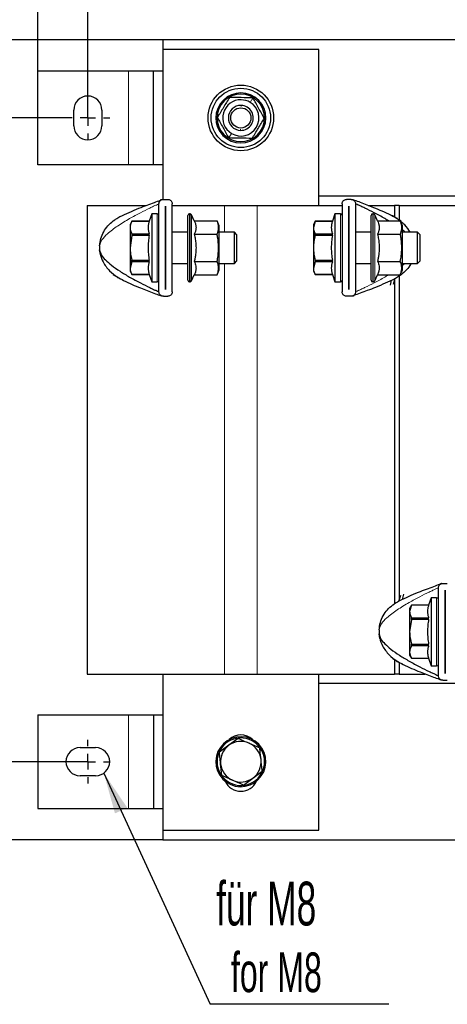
# Model space of a CAD drawing. Header units: millimetres. Extents: x 5 to 418, y 2 to 292.
# Tile 8 of 26: x 63 to 97, y 165 to 244. Entities that reach past the tile are written whole.
import ezdxf

# ---------------------------------------------------------------- set-up
doc = ezdxf.new("R2010")
doc.units = ezdxf.units.MM
doc.layers.add('SLD-0', color=7, linetype='Continuous')
doc.styles.add('SLDTEXTSTYLE0', font='TXT', dxfattribs={"width": 0.605})
doc.dimstyles.new('SLDDIMSTYLE0', dxfattribs={"dimtxt": 3.5, "dimasz": 3.302, "dimexe": 0, "dimexo": 0.0625, "dimgap": 0.875, "dimtad": 1, "dimlfac": 4, "dimrnd": 1e-09, "dimzin": 12, "dimdsep": 46, "dimtxsty": 'SLDTEXTSTYLE0', "dimsah": 1, "dimcen": 0.09, "dimadec": 0, "dimazin": 3, "dimtfac": 1, "dimtofl": 0, "dimtmove": 0, "dimatfit": 3, "dimfxl": 1, "dimfrac": 2, "dimtolj": 1, "dimtzin": 12, "dimarcsym": 0})
doc.dimstyles.new('SLDDIMSTYLE1', dxfattribs={"dimtxt": 0.18, "dimasz": 3.302, "dimexe": 0, "dimexo": 0.0625, "dimgap": 0, "dimtad": 0, "dimtih": 1, "dimtoh": 1, "dimdec": 0, "dimrnd": 1e-09, "dimzin": 0, "dimdsep": 46, "dimtxsty": 'Standard', "dimsah": 1, "dimcen": 0.09, "dimadec": 0, "dimazin": 0, "dimtfac": 3.302, "dimtdec": 0, "dimtofl": 0, "dimtmove": 0, "dimatfit": 3, "dimfxl": 1, "dimfrac": 2, "dimtolj": 1, "dimtzin": 0, "dimarcsym": 0})

# ---------------------------------------------------------------- blocks, each defined once
blk = doc.blocks.new('_D')
at = {"layer": 'SLD-0'}
for p, q in [((64.323, 239.967), (64.323, 257.266)), ((146.823, 239.967), (146.823, 257.266)), ((64.323, 256.266), (146.823, 256.266))]:
    blk.add_line(p, q, dxfattribs=at)
for points in [[(64.323, 256.266), (67.625, 255.758), (67.625, 256.774)], [(146.823, 256.266), (143.521, 256.774), (143.521, 255.758)]]:
    blk.add_solid(points, dxfattribs=at)
at = {"layer": 'SLD-0', "insert": (101.563, 260.778), "char_height": 3.5, "attachment_point": 1, "style": 'SLDTEXTSTYLE0'}
blk.add_mtext('330', dxfattribs=at)
blk = doc.blocks.new('_D_1')
at = {"layer": 'SLD-0'}
for p, q in [((66.573, 236.217), (56.25, 236.217)), ((57.25, 236.217), (57.25, 184.692)), ((67.698, 184.692), (56.25, 184.692))]:
    blk.add_line(p, q, dxfattribs=at)
for points in [[(57.25, 236.217), (56.742, 232.915), (57.758, 232.915)], [(57.25, 184.692), (57.758, 187.994), (56.742, 187.994)]]:
    blk.add_solid(points, dxfattribs=at)
at = {"layer": 'SLD-0', "insert": (52.738, 204.439), "char_height": 3.5, "attachment_point": 1, "rotation": 90, "style": 'SLDTEXTSTYLE0'}
blk.add_mtext('206,1', dxfattribs=at)
blk = doc.blocks.new('_D_2')
at = {"layer": 'SLD-0'}
for p, q in [((74.323, 242.467), (49.486, 242.467)), ((50.486, 242.467), (50.486, 178.442)), ((74.323, 178.442), (49.486, 178.442))]:
    blk.add_line(p, q, dxfattribs=at)
for points in [[(50.486, 242.467), (49.978, 239.165), (50.994, 239.165)], [(50.486, 178.442), (50.994, 181.744), (49.978, 181.744)]]:
    blk.add_solid(points, dxfattribs=at)
at = {"layer": 'SLD-0', "insert": (45.975, 204.439), "char_height": 3.5, "attachment_point": 1, "rotation": 90, "style": 'SLDTEXTSTYLE0'}
blk.add_mtext('256,1', dxfattribs=at)
blk = doc.blocks.new('_D_3')
at = {"layer": 'SLD-0'}
for p, q in [((68.323, 236.842), (68.323, 249.367)), ((142.823, 237.967), (142.823, 249.367)), ((68.323, 248.367), (142.823, 248.367))]:
    blk.add_line(p, q, dxfattribs=at)
for points in [[(68.323, 248.367), (71.625, 247.859), (71.625, 248.875)], [(142.823, 248.367), (139.521, 248.875), (139.521, 247.859)]]:
    blk.add_solid(points, dxfattribs=at)
at = {"layer": 'SLD-0', "insert": (101.563, 252.879), "char_height": 3.5, "attachment_point": 1, "style": 'SLDTEXTSTYLE0'}
blk.add_mtext('298', dxfattribs=at)
blk = doc.blocks.new('SW_NOTE_0')
at = {"layer": 'SLD-0', "color": 0}
blk.add_line((14.303, 0), (0, 0), dxfattribs=at)
at = {"layer": 'SLD-0', "color": 0, "attachment_point": 1, "style": 'SLDTEXTSTYLE0'}
for s, insert, char_height in [('für M8', (0.458, 9.814), 3.5), ('for M8', (1.648, 4.149), 3.175)]:
    blk.add_mtext(s, dxfattribs=dict(at, insert=insert, char_height=char_height))
blk = doc.blocks.new('SW_CENTERMARKSYMBOL_0')
at = {"layer": 'SLD-0', "color": 0}
for p, q in [((0, 1.25), (0, 1.75)), ((-1.25, 0), (-1.75, 0)), ((0, 0), (-0.625, 0)), ((0, 0), (0, 0.625)), ((0, 0), (0, -0.625)), ((0, 0), (0.625, 0)), ((1.25, 0), (1.75, 0)), ((0, -1.25), (0, -1.75))]:
    blk.add_line(p, q, dxfattribs=at)
blk = doc.blocks.new('SW_CENTERMARKSYMBOL_2')
at = {"layer": 'SLD-0', "color": 0}
for p, q in [((0, 1.25), (0, 1.75)), ((-1.25, 0), (-1.75, 0)), ((0, 0), (-0.625, 0)), ((0, 0), (0, 0.625)), ((0, 0), (0, -0.625)), ((0, 0), (0.625, 0)), ((1.25, 0), (1.75, 0)), ((0, -1.25), (0, -1.75))]:
    blk.add_line(p, q, dxfattribs=at)

msp = doc.modelspace()

# ---------------------------------------------------------------- linework, layer by layer
at = {"color": 7, "linetype": 'Continuous', "lineweight": 25}
for p, q in [((136.8234, 242.467), (74.3234, 242.467)), ((74.3234, 242.467), (74.3234, 241.7045)), ((86.8234, 241.7045), (74.3234, 241.7045)), ((74.3234, 241.7045), (74.3234, 229.6885)), ((86.8234, 229.2045), (86.8234, 241.7045)), ((71.5734, 239.967), (64.3234, 239.967)), ((64.3234, 232.467), (64.3234, 239.967)), ((73.5734, 239.967), (71.5734, 239.967)), ((73.5734, 232.467), (73.5734, 239.967)), ((74.3234, 239.967), (73.5734, 239.967)), ((67.1984, 235.592), (67.1984, 236.842)), ((69.4484, 236.842), (69.4484, 235.592)), ((71.5734, 232.467), (64.3234, 232.467)), ((73.5734, 232.467), (71.5734, 232.467)), ((74.3234, 232.467), (73.5734, 232.467)), ((74.0134, 222.3025), (74.0134, 229.3358)), ((74.3717, 229.6941), (74.7301, 229.6941)), ((75.0884, 222.3025), (75.0884, 229.3358)), ((99.3234, 229.967), (86.8234, 229.967)), ((88.6834, 229.3358), (88.6834, 222.3025)), ((89.4001, 229.6941), (89.0417, 229.6941)), ((89.7584, 229.3358), (89.7584, 222.3025)), ((68.2609, 229.2045), (68.2609, 191.7045)), ((68.2609, 229.2045), (72.9961, 229.2045)), ((73.4384, 228.5441), (73.2321, 227.9409)), ((73.8772, 228.5441), (73.4384, 228.5441)), ((73.4384, 228.5441), (73.4384, 223.0941)), ((74.5497, 229.1566), (74.5522, 229.1566)), ((74.5497, 222.4816), (74.5497, 229.1566)), ((74.5522, 229.1566), (74.5522, 222.4816)), ((75.0884, 229.2045), (79.2609, 229.2045)), ((76.5088, 228.5441), (76.4634, 228.5441)), ((79.2609, 229.2045), (81.8859, 229.2045)), ((81.8859, 229.2045), (88.6834, 229.2045)), ((88.1084, 228.5441), (87.9021, 227.9409)), ((88.5472, 228.5441), (88.1084, 228.5441)), ((88.1084, 228.5441), (88.1084, 223.0941)), ((89.2197, 229.1566), (89.2222, 229.1566)), ((89.2197, 222.4816), (89.2197, 229.1566)), ((89.2222, 229.1566), (89.2222, 222.4816)), ((90.7811, 229.2045), (92.8859, 229.2045)), ((91.1788, 228.5441), (91.1334, 228.5441)), ((92.8859, 229.2045), (92.8859, 228.2861)), ((93.2609, 229.2045), (92.8859, 229.2045)), ((93.2609, 229.2045), (93.2609, 228.0713)), ((93.2609, 229.2045), (104.2609, 229.2045)), ((70.3609, 227.9731), (70.4931, 228.0632)), ((71.8559, 227.9409), (71.7134, 227.6941)), ((73.2321, 227.9409), (71.8559, 227.9409)), ((71.8559, 227.9395), (71.8559, 227.9409)), ((73.2321, 227.9395), (71.8559, 227.9395)), ((73.2321, 227.9395), (73.2321, 227.9409)), ((76.3384, 224.5191), (76.3384, 228.4191)), ((76.8495, 227.9842), (76.6221, 228.4719)), ((76.8495, 227.9842), (78.6724, 227.9842)), ((78.8384, 227.5691), (78.6724, 227.9842)), ((86.5259, 227.9409), (86.3834, 227.6941)), ((86.5259, 227.9395), (86.3834, 227.4429)), ((87.9021, 227.9409), (86.5259, 227.9409)), ((86.5259, 227.9395), (86.5259, 227.9409)), ((87.9021, 227.9395), (86.5259, 227.9395)), ((87.9021, 227.9395), (87.9021, 227.9409)), ((91.0084, 224.5191), (91.0084, 228.4191)), ((91.5195, 227.9842), (91.2921, 228.4719)), ((91.5195, 227.9842), (93.3424, 227.9842)), ((93.1993, 228.0993), (93.2787, 228.0632)), ((93.2787, 228.0632), (93.4109, 227.9731)), ((93.5084, 227.5691), (93.3424, 227.9842)), ((71.7134, 227.6941), (71.7134, 227.4429)), ((71.7134, 227.4429), (71.7134, 225.8191)), ((74.5522, 227.0691), (74.5497, 227.0691)), ((76.3384, 227.0691), (75.0884, 227.0691)), ((78.8384, 224.0691), (78.8384, 227.5691)), ((80.0551, 227.0691), (78.8384, 227.0691)), ((80.2634, 226.8608), (80.0551, 227.0691)), ((80.0551, 224.5691), (80.0551, 227.0691)), ((86.3834, 227.6941), (86.3834, 227.4429)), ((86.3834, 227.4429), (86.3834, 225.8191)), ((89.2222, 227.0691), (89.2197, 227.0691)), ((91.0084, 227.0691), (89.7584, 227.0691)), ((93.5084, 224.0691), (93.5084, 227.5691)), ((94.7251, 227.0691), (93.5084, 227.0691)), ((94.9334, 226.8608), (94.7251, 227.0691)), ((94.7251, 224.5691), (94.7251, 227.0691)), ((71.8559, 226.8122), (71.7134, 225.8191)), ((71.8559, 226.9464), (71.8559, 226.8122)), ((71.8559, 226.9464), (73.2321, 226.9464)), ((73.2321, 226.8122), (71.8559, 226.8122)), ((73.2321, 226.8122), (73.2321, 226.9464)), ((76.8495, 226.9017), (78.6724, 226.9017)), ((80.2634, 225.2983), (80.2634, 226.8608)), ((86.5259, 226.8122), (86.5259, 226.9464)), ((86.5259, 226.9464), (87.9021, 226.9464)), ((87.9021, 226.8122), (86.5259, 226.8122)), ((87.9021, 226.8122), (87.9021, 226.9464)), ((91.5195, 226.9017), (93.3424, 226.9017)), ((94.9334, 224.7775), (94.9334, 226.8608)), ((69.3331, 225.2827), (69.2687, 225.6519)), ((71.7134, 225.8191), (71.7134, 224.1953)), ((86.3834, 225.8191), (86.3834, 224.1953)), ((71.8559, 224.6919), (71.7134, 224.1953)), ((71.8559, 224.826), (73.2321, 224.826)), ((71.8559, 224.6919), (71.8559, 224.826)), ((73.2321, 224.6919), (71.8559, 224.6919)), ((73.2321, 224.6919), (73.2321, 224.826)), ((76.8495, 224.7366), (78.6724, 224.7366)), ((80.0551, 224.5691), (80.2634, 224.7775)), ((80.2634, 224.7775), (80.2634, 225.2983)), ((86.5259, 224.6919), (86.3834, 224.1953)), ((86.5259, 224.826), (86.5259, 224.6919)), ((86.5259, 224.826), (87.9021, 224.826)), ((87.9021, 224.6919), (86.5259, 224.6919)), ((87.9021, 224.6919), (87.9021, 224.826)), ((91.5195, 224.7366), (93.3424, 224.7366)), ((94.7251, 224.5691), (94.9334, 224.7775)), ((71.7134, 224.1953), (71.7134, 223.9441)), ((71.7134, 223.9441), (71.8559, 223.6974)), ((74.5497, 224.5691), (74.5522, 224.5691)), ((75.0884, 224.5691), (76.3384, 224.5691)), ((76.3384, 223.2191), (76.3384, 224.5191)), ((78.6724, 223.6541), (78.8384, 224.0691)), ((78.8384, 224.5691), (80.0551, 224.5691)), ((86.3834, 224.1953), (86.3834, 223.9441)), ((86.3834, 223.9441), (86.5259, 223.6974)), ((89.2197, 224.5691), (89.2222, 224.5691)), ((89.7584, 224.5691), (91.0084, 224.5691)), ((91.0084, 223.2191), (91.0084, 224.5191)), ((93.3424, 223.6541), (93.5084, 224.0691)), ((93.5084, 224.5691), (94.7251, 224.5691)), ((70.4931, 223.575), (70.3609, 223.6651)), ((70.6764, 223.4918), (70.4931, 223.575)), ((71.8559, 223.6988), (73.2321, 223.6988)), ((71.8559, 223.6974), (71.8559, 223.6988)), ((71.8559, 223.6974), (73.2321, 223.6974)), ((73.2321, 223.6974), (73.2321, 223.6988)), ((73.2321, 223.6974), (73.4384, 223.0941)), ((73.4384, 223.0941), (73.8772, 223.0941)), ((76.4634, 223.0941), (76.5088, 223.0941)), ((76.6221, 223.1663), (76.8495, 223.6541)), ((76.8495, 223.6541), (78.6724, 223.6541)), ((86.5259, 223.6988), (87.9021, 223.6988)), ((86.5259, 223.6974), (86.5259, 223.6988)), ((86.5259, 223.6974), (87.9021, 223.6974)), ((87.9021, 223.6974), (87.9021, 223.6988)), ((87.9021, 223.6974), (88.1084, 223.0941)), ((88.1084, 223.0941), (88.5472, 223.0941)), ((91.1334, 223.0941), (91.1788, 223.0941)), ((91.2921, 223.1663), (91.5195, 223.6541)), ((91.5195, 223.6541), (93.3424, 223.6541)), ((92.5504, 222.8192), (92.6453, 223.2368)), ((92.7996, 222.912), (92.9367, 223.3824)), ((92.8859, 223.2082), (92.8859, 197.3421)), ((93.2609, 223.5669), (93.2609, 197.7008)), ((93.4109, 223.6651), (93.2787, 223.575)), ((74.5522, 222.4816), (74.5497, 222.4816)), ((89.2222, 222.4816), (89.2197, 222.4816)), ((74.3717, 221.9441), (74.7301, 221.9441)), ((89.4001, 221.9441), (89.0417, 221.9441)), ((96.3884, 191.5732), (96.3884, 198.6065)), ((96.7467, 198.9649), (97.1051, 198.9649)), ((93.3473, 197.997), (93.2101, 197.5266)), ((93.5964, 198.0898), (93.5016, 197.6722)), ((95.8134, 197.8149), (95.6071, 197.2116)), ((96.2522, 197.8149), (95.8134, 197.8149)), ((95.8134, 197.8149), (95.8134, 192.73)), ((96.9247, 198.4274), (96.9272, 198.4274)), ((96.9247, 191.7524), (96.9247, 198.4274)), ((96.9272, 198.4274), (96.9272, 191.7524)), ((92.7359, 197.2439), (92.8681, 197.334)), ((94.2309, 197.2116), (94.0884, 196.9649)), ((94.2309, 197.2102), (94.0884, 196.7137)), ((95.6071, 197.2116), (94.2309, 197.2116)), ((94.2309, 197.2116), (94.2309, 197.2102)), ((95.6071, 197.2102), (94.2309, 197.2102)), ((95.6071, 197.2102), (95.6071, 197.2116)), ((94.0884, 196.9649), (94.0884, 196.7137)), ((94.0884, 196.7137), (94.0884, 195.0899)), ((94.2309, 196.083), (94.2309, 196.2171)), ((94.2309, 196.2171), (95.6071, 196.2171)), ((95.6071, 196.083), (95.6071, 196.2171)), ((96.9272, 196.3399), (96.9247, 196.3399)), ((94.2309, 196.083), (94.0884, 195.0899)), ((95.6071, 196.083), (94.2309, 196.083)), ((91.7081, 194.5534), (91.6437, 194.9227)), ((94.0884, 195.0899), (94.0884, 193.4661)), ((94.2309, 194.0968), (95.6071, 194.0968)), ((94.2309, 193.9626), (94.2309, 194.0968)), ((95.6071, 193.9626), (94.2309, 193.9626)), ((95.6071, 193.9626), (95.6071, 194.0968)), ((94.0884, 193.4661), (94.0884, 193.2149)), ((94.0884, 193.2149), (94.2309, 192.9681)), ((96.9247, 193.8399), (96.9272, 193.8399)), ((92.8681, 192.8458), (92.7359, 192.9359)), ((92.9476, 192.8097), (92.8681, 192.8458)), ((92.8859, 192.8377), (92.8859, 191.7045)), ((93.2609, 192.6229), (93.2609, 191.7045)), ((94.2309, 192.9695), (95.6071, 192.9695)), ((94.2309, 192.9681), (94.2309, 192.9695)), ((94.2309, 192.9681), (95.6071, 192.9681)), ((95.6071, 192.9681), (95.6071, 192.9695)), ((95.6071, 192.9681), (95.8134, 192.3649)), ((95.8134, 192.73), (95.8134, 192.3649)), ((95.8134, 192.3649), (96.2522, 192.3649)), ((68.2609, 191.7045), (79.2609, 191.7045)), ((74.3234, 191.7045), (74.3234, 179.2045)), ((79.2609, 191.7045), (81.8859, 191.7045)), ((81.8859, 191.7045), (92.8859, 191.7045)), ((86.8234, 179.2045), (86.8234, 191.7045)), ((93.2609, 191.7045), (92.8859, 191.7045)), ((93.2609, 191.7045), (95.336, 191.7045)), ((96.9272, 191.7524), (96.9247, 191.7524)), ((99.3234, 190.942), (86.8234, 190.942)), ((96.7467, 191.2149), (97.1051, 191.2149)), ((64.3234, 188.442), (64.3234, 180.942)), ((64.3234, 188.442), (71.5734, 188.442)), ((71.5734, 188.442), (73.5734, 188.442)), ((73.5734, 188.442), (73.5734, 180.942)), ((73.5734, 188.442), (74.3234, 188.442)), ((79.6137, 186.0033), (78.8566, 185.4492)), ((80.3708, 186.5574), (79.6137, 186.0033)), ((81.2292, 186.1788), (82.0876, 185.8002)), ((67.6984, 185.817), (68.9484, 185.817)), ((81.5331, 183.3807), (82.2902, 183.9348)), ((68.9484, 183.567), (67.6984, 183.567)), ((79.9176, 183.2052), (79.0592, 183.5838)), ((80.776, 182.8266), (81.5331, 183.3807)), ((64.3234, 180.942), (71.5734, 180.942)), ((71.5734, 180.942), (73.5734, 180.942)), ((73.5734, 180.942), (74.3234, 180.942)), ((74.3234, 179.2045), (86.8234, 179.2045)), ((74.3234, 179.2045), (74.3234, 178.442)), ((74.3234, 178.442), (136.8234, 178.442))]:
    msp.add_line(p, q, dxfattribs=at)
at = {"color": 7, "linetype": 'Continuous', "lineweight": 18}
for p, q in [((71.5734, 232.467), (71.5734, 239.967)), ((80.5913, 237.1209), (80.5932, 237.2168)), ((81.3232, 237.4581), (81.5436, 237.8231)), ((81.6397, 237.7896), (81.6958, 237.8724)), ((79.8237, 234.9759), (79.6032, 234.6109)), ((80.5555, 235.313), (80.5536, 235.2172)), ((79.5072, 234.6444), (79.4511, 234.5616)), ((73.8772, 228.5441), (73.8772, 223.0941)), ((76.4634, 228.5441), (76.4634, 224.4566)), ((76.5088, 224.4566), (76.5088, 228.5441)), ((79.2609, 229.2045), (79.2609, 227.0691)), ((81.8859, 229.2045), (81.8859, 191.7045)), ((88.5472, 228.5441), (88.5472, 223.0941)), ((91.1334, 228.5441), (91.1334, 224.4566)), ((91.1788, 224.4566), (91.1788, 228.5441)), ((70.577, 228.102), (70.3609, 227.9731)), ((76.6221, 228.4719), (76.6221, 224.4927)), ((91.2921, 228.4719), (91.2921, 224.4927)), ((93.0455, 228.1909), (93.4109, 227.9731)), ((76.4634, 224.4566), (76.4634, 223.0941)), ((76.5088, 223.0941), (76.5088, 224.4566)), ((76.6221, 224.4927), (76.6221, 223.1663)), ((79.2609, 224.5691), (79.2609, 191.7045)), ((91.1334, 224.4566), (91.1334, 223.0941)), ((91.1788, 223.0941), (91.1788, 224.4566)), ((91.2921, 224.4927), (91.2921, 223.1663)), ((93.5084, 224.4149), (93.7088, 224.5691)), ((70.7263, 223.4473), (70.3609, 223.6651)), ((93.2045, 223.5421), (93.4109, 223.6651)), ((96.2522, 197.8149), (96.2522, 192.73)), ((92.9423, 197.3669), (92.7359, 197.2439)), ((93.1013, 192.7181), (92.7359, 192.9359)), ((96.2522, 192.73), (96.2522, 192.3649)), ((71.5734, 188.442), (71.5734, 180.942)), ((80.2398, 186.5625), (80.2223, 186.6609)), ((80.907, 182.8215), (80.9246, 182.7231))]:
    msp.add_line(p, q, dxfattribs=at)
at = {"color": 7, "linetype": 'Continuous', "lineweight": 25}
for radius in [2.625, 2.375, 0.8083]:
    msp.add_circle((80.5734, 236.217), radius, dxfattribs=at)
for centre, radius, start, end in [((80.5734, 236.217), 2, 55.862571, 235.862571), ((80.5734, 236.217), 1.9, 55.862571, 235.862571), ((68.3234, 236.842), 1.125, 0, 180), ((80.5734, 236.217), 1.45, 88.864037, 238.864037), ((80.5734, 236.217), 2, 235.862571, 55.862571), ((80.5734, 236.217), 1.9, 235.862571, 55.862571), ((80.5734, 236.217), 1, 88.864037, 268.864037), ((80.5734, 236.217), 1.45, 238.864037, 58.864037), ((80.5734, 236.217), 1, 268.864037, 88.864037), ((80.5734, 236.217), 1.45, 58.864037, 88.864037), ((68.3234, 235.592), 1.125, 180, 0), ((73.8772, 228.4079), 0.1363, 0, 90), ((76.4634, 228.4191), 0.125, 90, 180), ((76.5088, 228.4191), 0.125, 25, 90), ((88.5472, 228.4079), 0.1362, 0, 90), ((91.1334, 228.4191), 0.125, 90, 180), ((91.1788, 228.4191), 0.125, 25, 90), ((71.9259, 225.8191), 2.6625, 176.4, 183.6), ((73.8772, 223.2304), 0.1363, 270, 0), ((76.4634, 223.2191), 0.125, 180, 270), ((76.5088, 223.2191), 0.125, 270, 335), ((88.5472, 223.2304), 0.1362, 270, 0), ((91.1334, 223.2191), 0.125, 180, 270), ((91.1788, 223.2191), 0.125, 270, 335), ((96.2522, 197.6786), 0.1363, 0, 90), ((94.3009, 195.0899), 2.6625, 176.4, 183.6), ((96.2522, 192.5011), 0.1363, 270, 0), ((80.5734, 185.4545), 1.375, 46.776561, 133.223439), ((80.5734, 184.692), 2, 100.1124, 280.1124), ((80.5734, 184.692), 1.9, 100.1124, 216.760664), ((80.5734, 184.692), 1.625, 126.199514, 186.199514), ((80.5734, 184.692), 1.625, 66.199514, 126.199514), ((80.5734, 184.692), 2, 280.1124, 100.1124), ((80.5734, 184.692), 1.9, 38.138238, 100.1124), ((80.5734, 184.692), 1.625, 6.199514, 66.199514), ((67.6984, 184.692), 1.125, 90, 270), ((68.9484, 184.692), 1.125, 270, 90), ((80.5734, 184.692), 1.9, 280.1124, 36.760664), ((80.5734, 184.692), 1.625, 186.199514, 246.199514), ((80.5734, 184.692), 1.625, 306.199514, 6.199514), ((80.5734, 184.692), 1.9, 218.138238, 280.1124), ((80.5734, 183.7045), 1.375, 204.687192, 335.312808), ((80.5734, 184.692), 1.625, 246.199514, 306.199514)]:
    msp.add_arc(centre, radius, start, end, dxfattribs=at)
for points, knots in [([(79.6676, 237.8603), (79.5059, 237.5926), (79.1825, 237.0572), (78.8591, 236.5219), (78.6974, 236.2542)], [0, 0, 0, 0, 0.4999949, 1, 1, 1, 1]), ([(81.5436, 237.8231), (81.2304, 237.8293), (80.6051, 237.8417), (79.9797, 237.8541), (79.6676, 237.8603)], [0, 0, 0, 0, 0.5008729, 1, 1, 1, 1]), ([(82.4494, 236.1798), (82.2985, 236.4537), (81.9965, 237.0014), (81.6946, 237.5492), (81.5436, 237.8231)], [0, 0, 0, 0, 0.4999949, 1, 1, 1, 1]), ([(78.6974, 236.2542), (78.8484, 235.9803), (79.1503, 235.4326), (79.4522, 234.8848), (79.6032, 234.6109)], [0, 0, 0, 0, 0.4999949, 1, 1, 1, 1]), ([(81.4792, 234.5737), (81.6409, 234.8414), (81.9643, 235.3768), (82.2877, 235.9121), (82.4494, 236.1798)], [0, 0, 0, 0, 0.4999949, 1, 1, 1, 1]), ([(81.4792, 234.5737), (81.166, 234.5799), (80.5406, 234.5923), (79.9153, 234.6047), (79.6032, 234.6109)], [0, 0, 0, 0, 0.5008729, 1, 1, 1, 1]), ([(74.1815, 229.6283), (74.1596, 229.6207), (73.9901, 229.5618), (73.6001, 229.422), (73.025, 229.2084), (72.3447, 228.9448), (71.6243, 228.6397), (71.0042, 228.3654), (70.6813, 228.1663), (70.577, 228.102)], [0, 0, 0, 0, 0.0205915, 0.1591302, 0.3170689, 0.4932384, 0.7077277, 0.9055983, 1, 1, 1, 1]), ([(74.0134, 229.3358), (74.0195, 229.3858), (74.0314, 229.4843), (74.1155, 229.5976), (74.2227, 229.6683), (74.3106, 229.6924), (74.3611, 229.6938), (74.3717, 229.6941)], [0, 0, 0, 0, 0.2897266, 0.5701644, 0.7589, 0.9488943, 1, 1, 1, 1]), ([(74.2609, 229.6765), (74.2597, 229.676), (74.2568, 229.675), (74.2137, 229.66), (74.1607, 229.6412), (74.1191, 229.6265)], [0, 0, 0, 0, 0.129357, 0.3171639, 1, 1, 1, 1]), ([(74.7301, 229.6941), (74.7643, 229.6912), (74.8327, 229.6854), (74.9248, 229.6416), (75.0045, 229.5746), (75.0667, 229.4773), (75.0875, 229.3918), (75.0883, 229.3419), (75.0884, 229.3358)], [0, 0, 0, 0, 0.1625415, 0.324504, 0.4998447, 0.7117953, 0.9647227, 1, 1, 1, 1]), ([(88.6834, 229.3358), (88.6895, 229.3858), (88.7014, 229.4843), (88.7855, 229.5976), (88.8927, 229.6683), (88.9806, 229.6924), (89.0311, 229.6938), (89.0417, 229.6941)], [0, 0, 0, 0, 0.2897266, 0.5701644, 0.7589, 0.9488943, 1, 1, 1, 1]), ([(89.4001, 229.6941), (89.4343, 229.6912), (89.5027, 229.6854), (89.5948, 229.6416), (89.6745, 229.5746), (89.7367, 229.4773), (89.7575, 229.3918), (89.7583, 229.3419), (89.7584, 229.3358)], [0, 0, 0, 0, 0.1625415, 0.324504, 0.4998447, 0.7117953, 0.9647227, 1, 1, 1, 1]), ([(93.3092, 227.9701), (93.2367, 228.0316), (93.0071, 228.2264), (92.2732, 228.5856), (91.3415, 228.9938), (90.3488, 229.375), (89.7926, 229.5774), (89.5854, 229.6506), (89.5278, 229.6708), (89.5121, 229.6762), (89.5112, 229.6766), (89.5108, 229.6767)], [0, 0, 0, 0, 0.05862757, 0.18585109, 0.53890937, 0.81336414, 0.93246259, 0.97476299, 0.98977773, 0.99572168, 1, 1, 1, 1]), ([(92.3906, 227.9842), (92.2939, 228.0435), (91.9208, 228.2724), (91.2798, 228.609), (90.6374, 228.9301), (90.2092, 229.132), (89.981, 229.2368), (89.8372, 229.3012), (89.7753, 229.3284), (89.7603, 229.335), (89.759, 229.3355), (89.7584, 229.3358)], [0, 0, 0, 0, 0.11233476, 0.43373727, 0.70929849, 0.81975816, 0.90674607, 0.96683751, 0.98825237, 0.99455447, 1, 1, 1, 1]), ([(71.8559, 227.9395), (71.8453, 227.9194), (71.8137, 227.8591), (71.77, 227.7571), (71.7325, 227.6328), (71.7154, 227.5276), (71.7139, 227.4641), (71.7134, 227.4429)], [0, 0, 0, 0, 0.1237392, 0.3716472, 0.6214664, 0.873509, 1, 1, 1, 1]), ([(73.2321, 227.9395), (73.2197, 227.8985), (73.1949, 227.8165), (73.1685, 227.6927), (73.1515, 227.5681), (73.1458, 227.4433), (73.1514, 227.3187), (73.1682, 227.1944), (73.1947, 227.0701), (73.2196, 226.9876), (73.2321, 226.9464)], [0, 0, 0, 0, 0.1245488, 0.2492466, 0.3745041, 0.5, 0.6244574, 0.7491579, 0.874495, 1, 1, 1, 1]), ([(76.8495, 227.9842), (76.867, 227.9448), (76.9108, 227.8461), (76.9512, 227.716), (76.9747, 227.5949), (76.9844, 227.5028), (76.9857, 227.4099), (76.9782, 227.3161), (76.9623, 227.2223), (76.9363, 227.1217), (76.8998, 227.0146), (76.8663, 226.9393), (76.8495, 226.9017)], [0, 0, 0, 0, 0.1108122, 0.2772101, 0.3608565, 0.444657, 0.5301525, 0.6158318, 0.7020388, 0.7884053, 0.8941091, 1, 1, 1, 1]), ([(78.6724, 226.9017), (78.6847, 226.9338), (78.7103, 227.0002), (78.7415, 227.1017), (78.7663, 227.206), (78.7826, 227.311), (78.7898, 227.4172), (78.7872, 227.5243), (78.7749, 227.6322), (78.753, 227.74), (78.7203, 227.8576), (78.6896, 227.9387), (78.6724, 227.9842)], [0, 0, 0, 0, 0.0899804, 0.1860887, 0.2823171, 0.3789798, 0.4758209, 0.5745607, 0.6735044, 0.7730079, 0.87267, 1, 1, 1, 1]), ([(87.9021, 227.9395), (87.879, 227.8584), (87.8326, 227.6957), (87.8103, 227.4475), (87.8288, 227.239), (87.8643, 227.0718), (87.8895, 226.9882), (87.9021, 226.9464)], [0, 0, 0, 0, 0.2460708, 0.4942578, 0.7459169, 0.8727596, 1, 1, 1, 1]), ([(91.5195, 227.9842), (91.537, 227.9448), (91.5808, 227.8461), (91.6212, 227.716), (91.6447, 227.5949), (91.6544, 227.5028), (91.6557, 227.4099), (91.6482, 227.3161), (91.6323, 227.2223), (91.6063, 227.1217), (91.5698, 227.0146), (91.5363, 226.9393), (91.5195, 226.9017)], [0, 0, 0, 0, 0.1108122, 0.2772101, 0.3608565, 0.444657, 0.5301525, 0.6158318, 0.7020388, 0.7884053, 0.8941091, 1, 1, 1, 1]), ([(92.594, 228.4258), (92.6907, 228.3831), (92.8483, 228.3135), (92.9906, 228.2251), (93.0455, 228.1909)], [0, 0, 0, 0, 0.6134664, 1, 1, 1, 1]), ([(93.1053, 228.1651), (93.1029, 228.1669), (93.0973, 228.171), (93.0662, 228.1889), (93.0486, 228.1991)], [0, 0, 0, 0, 0.4348409, 1, 1, 1, 1]), ([(93.3424, 226.9017), (93.3547, 226.9338), (93.3803, 227.0002), (93.4115, 227.1017), (93.4363, 227.206), (93.4526, 227.311), (93.4598, 227.4172), (93.4572, 227.5243), (93.4449, 227.6322), (93.423, 227.74), (93.3903, 227.8576), (93.3596, 227.9387), (93.3424, 227.9842)], [0, 0, 0, 0, 0.0899804, 0.1860887, 0.2823171, 0.3789798, 0.4758209, 0.5745607, 0.6735044, 0.7730079, 0.87267, 1, 1, 1, 1]), ([(94.1372, 227.0691), (94.0049, 227.2777), (93.7938, 227.6105), (93.4827, 227.8387), (93.3665, 227.9238)], [0, 0, 0, 0, 0.6267506, 1, 1, 1, 1]), ([(71.7134, 227.4429), (71.7204, 227.3598), (71.7346, 227.1919), (71.8152, 227.0287), (71.8559, 226.9464)], [0, 0, 0, 0, 0.4952208, 1, 1, 1, 1]), ([(86.3834, 227.4429), (86.3904, 227.3598), (86.4046, 227.1919), (86.4852, 227.0287), (86.5259, 226.9464)], [0, 0, 0, 0, 0.4952208, 1, 1, 1, 1]), ([(93.716, 227.0691), (93.666, 227.1169), (93.6017, 227.1785), (93.5255, 227.231), (93.5084, 227.2427)], [0, 0, 0, 0, 0.7760672, 1, 1, 1, 1]), ([(73.2321, 226.8122), (73.209, 226.6499), (73.1625, 226.324), (73.1403, 225.8275), (73.1588, 225.4109), (73.1943, 225.0767), (73.2195, 224.9096), (73.2321, 224.826)], [0, 0, 0, 0, 0.2464171, 0.4948784, 0.7459169, 0.8728708, 1, 1, 1, 1]), ([(76.8495, 226.9017), (76.8771, 226.7735), (76.9326, 226.5162), (76.9715, 226.1885), (76.9851, 225.923), (76.9853, 225.7213), (76.9753, 225.5182), (76.9523, 225.2855), (76.9127, 225.0241), (76.8706, 224.8325), (76.8495, 224.7366)], [0, 0, 0, 0, 0.1798218, 0.3609313, 0.4520422, 0.5444602, 0.6375635, 0.7308877, 0.8652322, 1, 1, 1, 1]), ([(78.6724, 224.7366), (78.6997, 224.886), (78.7408, 225.1102), (78.7726, 225.413), (78.787, 225.6431), (78.79, 225.8757), (78.7813, 226.1106), (78.7611, 226.3457), (78.7271, 226.6101), (78.6925, 226.7947), (78.6724, 226.9017)], [0, 0, 0, 0, 0.2088084, 0.3134713, 0.4185288, 0.5258452, 0.633427, 0.741759, 0.8503097, 1, 1, 1, 1]), ([(86.5259, 226.8122), (86.5153, 226.7721), (86.4837, 226.6515), (86.44, 226.4476), (86.4025, 226.1988), (86.3854, 225.9885), (86.3839, 225.8615), (86.3834, 225.8191)], [0, 0, 0, 0, 0.1237392, 0.3716472, 0.6214664, 0.873509, 1, 1, 1, 1]), ([(87.9021, 226.8122), (87.8897, 226.7303), (87.8649, 226.5664), (87.8385, 226.3186), (87.8215, 226.0694), (87.8158, 225.8198), (87.8214, 225.5706), (87.8382, 225.322), (87.8647, 225.0735), (87.8896, 224.9086), (87.9021, 224.826)], [0, 0, 0, 0, 0.1245488, 0.2492466, 0.3745041, 0.5, 0.6244574, 0.7491579, 0.874495, 1, 1, 1, 1]), ([(91.5195, 226.9017), (91.5471, 226.7735), (91.6026, 226.5162), (91.6415, 226.1885), (91.6551, 225.923), (91.6553, 225.7213), (91.6453, 225.5182), (91.6223, 225.2855), (91.5827, 225.0241), (91.5406, 224.8325), (91.5195, 224.7366)], [0, 0, 0, 0, 0.1798218, 0.3609313, 0.4520422, 0.5444602, 0.6375635, 0.7308877, 0.8652322, 1, 1, 1, 1]), ([(93.3424, 224.7366), (93.3697, 224.886), (93.4108, 225.1102), (93.4426, 225.413), (93.457, 225.6431), (93.46, 225.8757), (93.4513, 226.1106), (93.4311, 226.3457), (93.3971, 226.6101), (93.3625, 226.7947), (93.3424, 226.9017)], [0, 0, 0, 0, 0.2088084, 0.3134713, 0.4185288, 0.5258452, 0.633427, 0.741759, 0.8503097, 1, 1, 1, 1]), ([(69.2687, 225.6519), (69.3037, 225.5195), (69.3804, 225.229), (69.7452, 224.8241), (70.2515, 224.3834), (70.9098, 223.9285), (71.6909, 223.4587), (72.4908, 223.0278), (73.1346, 222.7083), (73.5627, 222.5062), (73.7908, 222.4014), (73.9346, 222.337), (73.9965, 222.3098), (74.0116, 222.3032), (74.0128, 222.3027), (74.0134, 222.3025)], [0, 0, 0, 0, 0.0781591, 0.1714186, 0.2791858, 0.4190541, 0.5640356, 0.7218879, 0.857226, 0.9114767, 0.9541996, 0.9837127, 0.9942303, 0.9973255, 1, 1, 1, 1]), ([(71.7134, 225.8191), (71.7152, 225.7363), (71.7189, 225.5701), (71.7485, 225.321), (71.793, 225.0722), (71.8349, 224.9082), (71.8559, 224.826)], [0, 0, 0, 0, 0.2469561, 0.4952833, 0.7471831, 1, 1, 1, 1]), ([(86.3834, 225.8191), (86.3904, 225.6528), (86.4046, 225.317), (86.4852, 224.9907), (86.5259, 224.826)], [0, 0, 0, 0, 0.4952208, 1, 1, 1, 1]), ([(69.3147, 225.3002), (69.3813, 225.0915), (69.5342, 224.6128), (70.0307, 223.9778), (70.6305, 223.4999), (71.4924, 223.0389), (72.4321, 222.6484), (73.4228, 222.2628), (73.9792, 222.0609), (74.1864, 221.9876), (74.244, 221.9675), (74.2597, 221.962), (74.2607, 221.9616), (74.2611, 221.9615)], [0, 0, 0, 0, 0.097622, 0.2238921, 0.3385835, 0.4279718, 0.6760337, 0.868868, 0.9525476, 0.9822683, 0.9928177, 0.996994, 1, 1, 1, 1]), ([(73.2321, 224.6919), (73.209, 224.6108), (73.1626, 224.4481), (73.1403, 224.1999), (73.1588, 223.9914), (73.1943, 223.8242), (73.2195, 223.7406), (73.2321, 223.6988)], [0, 0, 0, 0, 0.2460708, 0.4942578, 0.7459169, 0.8727596, 1, 1, 1, 1]), ([(76.8495, 224.7366), (76.8638, 224.7047), (76.9068, 224.6086), (76.9597, 224.4459), (76.9851, 224.2804), (76.9853, 224.1464), (76.9753, 224.0449), (76.9523, 223.9285), (76.9127, 223.7978), (76.8706, 223.702), (76.8495, 223.6541)], [0, 0, 0, 0, 0.0897412, 0.2700565, 0.4520336, 0.544453, 0.6375578, 0.7308835, 0.8652301, 1, 1, 1, 1]), ([(78.6724, 223.6541), (78.6866, 223.6913), (78.7293, 223.8032), (78.768, 223.9543), (78.787, 224.1073), (78.79, 224.2236), (78.7813, 224.3411), (78.7611, 224.4586), (78.7271, 224.5908), (78.6925, 224.6831), (78.6724, 224.7366)], [0, 0, 0, 0, 0.1043416, 0.3134641, 0.4185227, 0.5258402, 0.6334232, 0.7417563, 0.8503081, 1, 1, 1, 1]), ([(87.9021, 224.6919), (87.879, 224.6107), (87.8325, 224.4477), (87.8103, 224.1995), (87.8288, 223.9912), (87.8643, 223.8241), (87.8895, 223.7406), (87.9021, 223.6988)], [0, 0, 0, 0, 0.2464171, 0.4948784, 0.7459169, 0.8728708, 1, 1, 1, 1]), ([(91.5195, 224.7366), (91.5338, 224.7047), (91.5768, 224.6086), (91.6297, 224.4459), (91.6551, 224.2804), (91.6553, 224.1464), (91.6453, 224.0449), (91.6223, 223.9285), (91.5827, 223.7978), (91.5406, 223.702), (91.5195, 223.6541)], [0, 0, 0, 0, 0.0897412, 0.2700565, 0.4520336, 0.544453, 0.6375578, 0.7308835, 0.8652301, 1, 1, 1, 1]), ([(93.3424, 223.6541), (93.3566, 223.6913), (93.3993, 223.8032), (93.438, 223.9543), (93.457, 224.1073), (93.46, 224.2236), (93.4513, 224.3411), (93.4311, 224.4586), (93.3971, 224.5908), (93.3625, 224.6831), (93.3424, 224.7366)], [0, 0, 0, 0, 0.1043416, 0.3134641, 0.4185227, 0.5258402, 0.6334232, 0.7417563, 0.8503081, 1, 1, 1, 1]), ([(71.7134, 224.1953), (71.7204, 224.1122), (71.7346, 223.9443), (71.8152, 223.7811), (71.8559, 223.6988)], [0, 0, 0, 0, 0.4952208, 1, 1, 1, 1]), ([(86.3834, 224.1953), (86.3852, 224.1539), (86.3889, 224.0708), (86.4185, 223.9463), (86.463, 223.8219), (86.5049, 223.7399), (86.5259, 223.6988)], [0, 0, 0, 0, 0.2469561, 0.4952833, 0.7471831, 1, 1, 1, 1]), ([(94.1926, 224.5691), (94.1882, 224.5582), (94.1101, 224.3669), (93.8553, 224.0426), (93.559, 223.7909), (93.4109, 223.6651)], [0, 0, 0, 0, 0.0293687, 0.5146844, 1, 1, 1, 1]), ([(70.6665, 223.4732), (70.669, 223.4714), (70.6745, 223.4672), (70.7057, 223.4493), (70.7232, 223.4392)], [0, 0, 0, 0, 0.4348409, 1, 1, 1, 1]), ([(71.1778, 223.2124), (71.0811, 223.2551), (70.9235, 223.3247), (70.7813, 223.4131), (70.7263, 223.4473)], [0, 0, 0, 0, 0.6134664, 1, 1, 1, 1]), ([(89.5903, 222.0099), (89.6122, 222.0175), (89.7817, 222.0765), (90.1717, 222.2162), (90.7468, 222.4298), (91.4271, 222.6934), (92.1476, 222.9985), (92.771, 223.2746), (93.097, 223.4758), (93.2045, 223.5421)], [0, 0, 0, 0, 0.0205319, 0.15867, 0.3161519, 0.4918119, 0.7056808, 0.9029791, 1, 1, 1, 1]), ([(74.3717, 221.9441), (74.3375, 221.947), (74.2692, 221.9528), (74.1771, 221.9966), (74.0973, 222.0637), (74.0351, 222.1609), (74.0143, 222.2464), (74.0135, 222.2963), (74.0134, 222.3025)], [0, 0, 0, 0, 0.1625415, 0.324504, 0.4998447, 0.7117953, 0.9647227, 1, 1, 1, 1]), ([(75.0884, 222.3025), (75.0824, 222.2524), (75.0705, 222.1539), (74.9863, 222.0407), (74.8792, 221.97), (74.7912, 221.9458), (74.7408, 221.9444), (74.7301, 221.9441)], [0, 0, 0, 0, 0.2897266, 0.5701644, 0.7589, 0.9488943, 1, 1, 1, 1]), ([(89.0417, 221.9441), (89.0075, 221.947), (88.9392, 221.9528), (88.8471, 221.9966), (88.7673, 222.0637), (88.7051, 222.1609), (88.6843, 222.2464), (88.6835, 222.2963), (88.6834, 222.3025)], [0, 0, 0, 0, 0.1625415, 0.324504, 0.4998447, 0.7117953, 0.9647227, 1, 1, 1, 1]), ([(89.7584, 222.3025), (89.7524, 222.2524), (89.7405, 222.1539), (89.6563, 222.0407), (89.5492, 221.97), (89.4612, 221.9458), (89.4108, 221.9444), (89.4001, 221.9441)], [0, 0, 0, 0, 0.2897266, 0.5701644, 0.7589, 0.9488943, 1, 1, 1, 1]), ([(89.5109, 221.9618), (89.5121, 221.9622), (89.5151, 221.9632), (89.5581, 221.9782), (89.6112, 221.997), (89.6528, 222.0117)], [0, 0, 0, 0, 0.129357, 0.3171639, 1, 1, 1, 1]), ([(96.5565, 198.8991), (96.5346, 198.8915), (96.3651, 198.8325), (95.9751, 198.6928), (95.4, 198.4792), (94.7197, 198.2156), (93.9992, 197.9105), (93.3758, 197.6344), (93.0498, 197.4332), (92.9423, 197.3669)], [0, 0, 0, 0, 0.0205319, 0.15867, 0.3161519, 0.4918119, 0.7056808, 0.9029791, 1, 1, 1, 1]), ([(96.3884, 198.6065), (96.3945, 198.6566), (96.4064, 198.7551), (96.4905, 198.8683), (96.5977, 198.939), (96.6856, 198.9632), (96.7361, 198.9646), (96.7467, 198.9649)], [0, 0, 0, 0, 0.2897266, 0.5701644, 0.7589, 0.9488943, 1, 1, 1, 1]), ([(96.6359, 198.9472), (96.6347, 198.9468), (96.6318, 198.9458), (96.5887, 198.9308), (96.5357, 198.912), (96.4941, 198.8973)], [0, 0, 0, 0, 0.129357, 0.3171639, 1, 1, 1, 1]), ([(95.6071, 197.2102), (95.584, 197.1291), (95.5375, 196.9661), (95.5153, 196.7179), (95.5338, 196.5095), (95.5693, 196.3425), (95.5945, 196.2589), (95.6071, 196.2171)], [0, 0, 0, 0, 0.2464171, 0.4948784, 0.7459169, 0.8728708, 1, 1, 1, 1]), ([(94.0884, 196.7137), (94.0902, 196.6723), (94.0939, 196.5892), (94.1235, 196.4646), (94.168, 196.3402), (94.2099, 196.2582), (94.2309, 196.2171)], [0, 0, 0, 0, 0.2469561, 0.4952833, 0.7471831, 1, 1, 1, 1]), ([(95.6071, 196.083), (95.584, 195.9209), (95.5376, 195.5954), (95.5153, 195.0989), (95.5338, 194.6821), (95.5693, 194.3475), (95.5945, 194.1805), (95.6071, 194.0968)], [0, 0, 0, 0, 0.2460708, 0.4942578, 0.7459169, 0.8727596, 1, 1, 1, 1]), ([(91.6437, 194.9227), (91.6787, 194.7902), (91.7554, 194.4997), (92.1202, 194.0949), (92.6265, 193.6542), (93.2848, 193.1992), (94.0659, 192.7294), (94.8658, 192.2985), (95.5096, 191.979), (95.9377, 191.7769), (96.1658, 191.6722), (96.3096, 191.6078), (96.3715, 191.5806), (96.3866, 191.574), (96.3878, 191.5735), (96.3884, 191.5732)], [0, 0, 0, 0, 0.0781591, 0.1714186, 0.2791858, 0.4190541, 0.5640356, 0.7218879, 0.857226, 0.9114767, 0.9541996, 0.9837127, 0.9942303, 0.9973255, 1, 1, 1, 1]), ([(94.0884, 195.0899), (94.0954, 194.9236), (94.1096, 194.5878), (94.1902, 194.2615), (94.2309, 194.0968)], [0, 0, 0, 0, 0.4952208, 1, 1, 1, 1]), ([(91.6897, 194.5709), (91.7563, 194.3622), (91.9092, 193.8836), (92.4057, 193.2486), (93.0055, 192.7706), (93.8674, 192.3097), (94.8071, 191.9191), (95.7978, 191.5336), (96.3542, 191.3317), (96.5614, 191.2584), (96.619, 191.2382), (96.6347, 191.2327), (96.6357, 191.2324), (96.6361, 191.2323)], [0, 0, 0, 0, 0.09762202, 0.2238921, 0.33858347, 0.42797183, 0.67603368, 0.86886801, 0.95254762, 0.98226826, 0.99281775, 0.99699401, 1, 1, 1, 1]), ([(94.2309, 193.9626), (94.2203, 193.9426), (94.1887, 193.8823), (94.145, 193.7803), (94.1075, 193.6559), (94.0904, 193.5508), (94.0889, 193.4873), (94.0884, 193.4661)], [0, 0, 0, 0, 0.1237392, 0.3716472, 0.6214664, 0.873509, 1, 1, 1, 1]), ([(95.6071, 193.9626), (95.5947, 193.9217), (95.5699, 193.8397), (95.5435, 193.7158), (95.5265, 193.5912), (95.5208, 193.4664), (95.5264, 193.3418), (95.5432, 193.2175), (95.5697, 193.0933), (95.5946, 193.0108), (95.6071, 192.9695)], [0, 0, 0, 0, 0.1245488, 0.2492466, 0.3745041, 0.5, 0.6244574, 0.7491579, 0.874495, 1, 1, 1, 1]), ([(94.0884, 193.4661), (94.0954, 193.3829), (94.1096, 193.215), (94.1902, 193.0519), (94.2309, 192.9695)], [0, 0, 0, 0, 0.4952208, 1, 1, 1, 1]), ([(93.0415, 192.7439), (93.044, 192.7421), (93.0495, 192.738), (93.0807, 192.72), (93.0982, 192.7099)], [0, 0, 0, 0, 0.4348409, 1, 1, 1, 1]), ([(93.5528, 192.4832), (93.4561, 192.5259), (93.2985, 192.5955), (93.1563, 192.6839), (93.1013, 192.7181)], [0, 0, 0, 0, 0.6134664, 1, 1, 1, 1]), ([(96.7467, 191.2149), (96.7125, 191.2178), (96.6442, 191.2236), (96.5521, 191.2674), (96.4723, 191.3344), (96.4101, 191.4317), (96.3893, 191.5172), (96.3885, 191.5671), (96.3884, 191.5732)], [0, 0, 0, 0, 0.1625415, 0.324504, 0.4998447, 0.7117953, 0.9647227, 1, 1, 1, 1]), ([(80.3708, 186.5574), (80.5124, 186.495), (80.7966, 186.3696), (81.0846, 186.2426), (81.2292, 186.1788)], [0, 0, 0, 0, 0.4981128, 1, 1, 1, 1]), ([(78.9579, 184.5165), (78.9515, 184.5753), (78.9387, 184.6931), (78.9196, 184.8697), (78.9004, 185.0462), (78.8835, 185.2016), (78.8689, 185.3359), (78.8607, 185.4115), (78.8566, 185.4492)], [0, 0, 0, 0, 0.18804327, 0.37637387, 0.56548795, 0.75482344, 0.87739199, 1, 1, 1, 1]), ([(82.1889, 184.8675), (82.1633, 185.1036), (82.1293, 185.4166), (82.0958, 185.7246), (82.0876, 185.8002)], [0, 0, 0, 0, 0.7546767, 1, 1, 1, 1]), ([(79.0592, 183.5838), (79.0582, 183.5935), (79.0248, 183.9009), (78.9908, 184.2136), (78.9579, 184.5165)], [0, 0, 0, 0, 0.031485, 1, 1, 1, 1]), ([(82.2902, 183.9348), (82.2892, 183.9445), (82.2801, 184.0283), (82.2628, 184.1871), (82.2384, 184.4123), (82.2137, 184.6393), (82.1972, 184.7914), (82.1889, 184.8675)], [0, 0, 0, 0, 0.0314474, 0.2725242, 0.5139432, 0.7566821, 1, 1, 1, 1]), ([(80.776, 182.8266), (80.6345, 182.889), (80.3503, 183.0144), (80.0622, 183.1414), (79.9176, 183.2052)], [0, 0, 0, 0, 0.4981128, 1, 1, 1, 1])]:
    msp.add_open_spline(points, degree=3, knots=knots, dxfattribs=at)
at = {"color": 7, "linetype": 'Continuous', "lineweight": 18}
for points, knots in [([(74.0134, 229.3358), (74.0124, 229.3354), (74.0102, 229.3344), (73.9923, 229.3266), (73.9319, 229.3), (73.7905, 229.2367), (73.5628, 229.1321), (73.1345, 228.9299), (72.4907, 228.6105), (71.6206, 228.141), (70.7136, 227.5919), (69.9631, 227.0235), (69.4228, 226.4955), (69.3164, 226.1441), (69.2687, 225.9863)], [0, 0, 0, 0, 0.0034633, 0.0076788, 0.0163022, 0.0458253, 0.0885627, 0.1428318, 0.2782157, 0.4361215, 0.6202175, 0.7917782, 0.9065179, 1, 1, 1, 1]), ([(89.7584, 222.3025), (89.7594, 222.3029), (89.7616, 222.3038), (89.7796, 222.3117), (89.8399, 222.3382), (89.9813, 222.4016), (90.209, 222.5062), (90.6375, 222.7081), (91.2792, 223.0298), (91.9213, 223.3633), (92.2904, 223.5947), (92.3851, 223.6541)], [0, 0, 0, 0, 0.0070586, 0.0156503, 0.0332256, 0.0933967, 0.1804998, 0.2911058, 0.5670321, 0.8888605, 1, 1, 1, 1]), ([(96.3884, 198.6065), (96.3874, 198.6061), (96.3852, 198.6052), (96.3673, 198.5973), (96.3069, 198.5708), (96.1655, 198.5074), (95.9378, 198.4029), (95.5095, 198.2007), (94.8657, 197.8813), (93.9956, 197.4118), (93.0886, 196.8626), (92.3381, 196.2943), (91.7978, 195.7662), (91.6914, 195.4148), (91.6437, 195.2571)], [0, 0, 0, 0, 0.00346332, 0.00767885, 0.01630223, 0.0458253, 0.08856267, 0.14283178, 0.27821568, 0.43612151, 0.62021755, 0.79177822, 0.90651788, 1, 1, 1, 1])]:
    msp.add_open_spline(points, degree=3, knots=knots, dxfattribs=at)
at = {"color": 7, "linetype": 'Continuous', "lineweight": 25}
for points in [[(69.2687, 225.9863), (69.2933, 226.1804), (69.3425, 226.5686), (69.5763, 227.1108), (69.9088, 227.5988), (70.2102, 227.8484), (70.3609, 227.9731)], [(91.6437, 195.2571), (91.6683, 195.4512), (91.7175, 195.8394), (91.9513, 196.3816), (92.2838, 196.8696), (92.5852, 197.1191), (92.7359, 197.2439)]]:
    msp.add_open_spline(points, degree=3, dxfattribs=at)

# ---------------------------------------------------------------- block references
at = {"layer": 'SLD-0'}
for name, p in [('SW_CENTERMARKSYMBOL_0', (68.3234, 236.217)), ('SW_CENTERMARKSYMBOL_2', (68.3234, 184.692)), ('SW_NOTE_0', (78.1315, 165.2758))]:
    msp.add_blockref(name, p, dxfattribs=at)

# ---------------------------------------------------------------- dimensions: what is measured, and where the dimension line sits
for base, p1, p2, picture, middle in [((146.8234, 256.2658), (64.3234, 239.967), (146.8234, 239.967), '_D', (105.5734, 256.2658)), ((142.8234, 248.367), (68.3234, 236.842), (142.8234, 237.967), '_D_3', (105.5734, 248.367))]:
    dim = msp.add_linear_dim(base=base, p1=p1, p2=p2, dimstyle='SLDDIMSTYLE0', dxfattribs=at)
    dim.commit()
    dim.dimension.update_dxf_attribs({"geometry": picture, "text_midpoint": middle, "dimtype": 160})
for base, p1, p2, picture, middle in [((50.4864, 178.442), (74.3234, 242.467), (74.3234, 178.442), '_D_2', (50.4864, 210.4545)), ((57.2496, 184.692), (66.5734, 236.217), (67.6984, 184.692), '_D_1', (57.2496, 210.4545))]:
    dim = msp.add_linear_dim(base=base, p1=p1, p2=p2, angle=90, dimstyle='SLDDIMSTYLE0', dxfattribs=at)
    dim.commit()
    dim.dimension.update_dxf_attribs({"geometry": picture, "text_midpoint": middle, "dimtype": 160})

# ---------------------------------------------------------------- leaders
msp.add_leader([(69.6069, 183.7798), (78.1315, 165.2758)], dimstyle='SLDDIMSTYLE1', dxfattribs=at)

doc.saveas('drawing.dxf')
